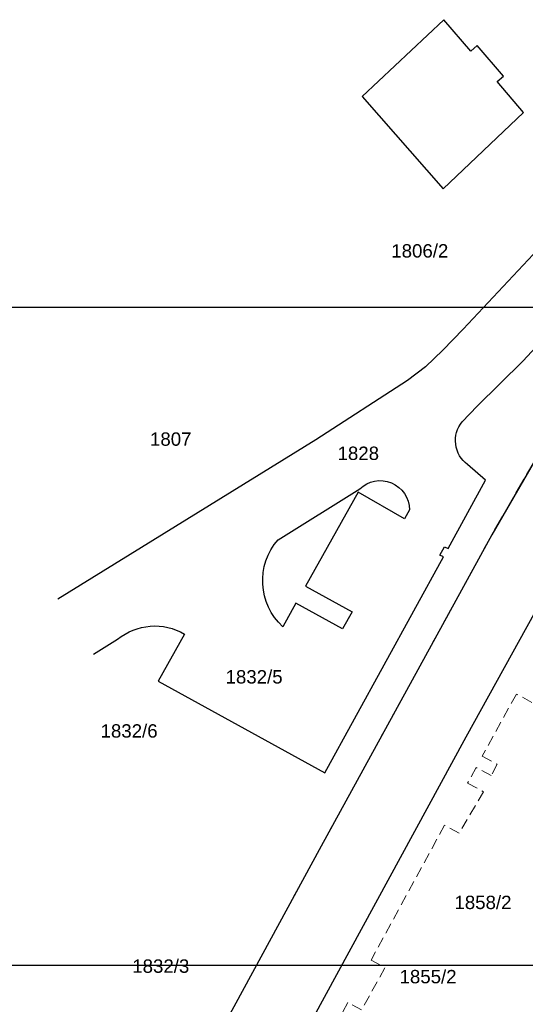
# Model space of a CAD drawing. Header units: metres. Extents: x 6420893 to 6543334, y 5684236 to 5790819.
# Tile 3 of 24: x 6421227 to 6421275, y 5790335 to 5790427. Entities that reach past the tile are written whole.
import ezdxf
from ezdxf.enums import TextEntityAlignment as Align

# ---------------------------------------------------------------- set-up
doc = ezdxf.new("R2010")
doc.units = ezdxf.units.M
doc.header["$XCLIPFRAME"] = 2
doc.linetypes.add('PRZER2-1', pattern=[3, 2, -1])
doc.linetypes.add('PRZER3-1', pattern=[4, 3, -1])
doc.layers.add('GESDZI_O', color=7, linetype='Continuous', lineweight=18, true_color=0x008000)
for name, color, linetype, lineweight in [('GSLKRW', 7, 'Continuous', 25), ('GSSKOA', 7, 'PRZER3-1', 18), ('GSSKOD', 7, 'PRZER2-1', 18)]:
    doc.layers.add(name, color=color, linetype=linetype, lineweight=lineweight)
doc.styles.add('GEO-INFO', font='arial.ttf')
picture_1 = doc.add_image_def('image1.png', size_in_pixel=(1628, 832))

# ---------------------------------------------------------------- blocks, each defined once
blk = doc.blocks.new('A$C8d263936')
at = {"layer": 'GESDZI_O', "linetype": 'Continuous', "lineweight": 0, "style": 'GEO-INFO'}
for s, p in [('1806/2', (6421264.819, 5790405.232, 10.8)), ('1807', (6421241.497, 5790387.618, 10.8)), ('1828', (6421259.06, 5790386.287, 10.8)), ('1858/2', (6421270.733, 5790344.259, 10.8)), ('1832/3', (6421240.566, 5790338.295, 10.8))]:
    blk.add_text(s, height=1.25, dxfattribs=at).set_placement(p, align=Align.MIDDLE_CENTER)
for s, p in [('1832/5', (6421249.304, 5790365.391, 10.8)), ('1832/6', (6421237.599, 5790360.329, 10.8)), ('1855/2', (6421265.592, 5790337.335, 10.8))]:
    blk.add_text(s, height=1.25, dxfattribs=at).set_placement(p, align=Align.MIDDLE)

msp = doc.modelspace()

# ---------------------------------------------------------------- linework, layer by layer
at = {"elevation": 10.18}
msp.add_lwpolyline([(6421267.021, 5790411.034), (6421274.537, 5790418.173), (6421272.048, 5790421.07), (6421272.655, 5790421.592), (6421270.199, 5790424.451), (6421269.592, 5790423.93), (6421267.07, 5790426.866), (6421259.421, 5790419.688), (6421267.021, 5790411.034)], dxfattribs=at)
at = {"layer": 'GSLKRW', "linetype": 'Continuous', "lineweight": 25, "elevation": 10.18}
for points in [[(6421281.196, 5790412.25, -0.044149), (6421277.772, 5790407.373), (6421268.878, 5790397.907), (6421266.972, 5790395.928), (6421265.349, 5790394.375), (6421263.666, 5790393.102), (6421255.07, 5790387.554), (6421230.927, 5790372.649)], [(6421268.782, 5790389.246), (6421270.178, 5790390.685), (6421274.462, 5790394.906), (6421283.114, 5790404.218, 0.06194), (6421285.986, 5790408.255)], [(6421235, 5790292.59, -0.043115), (6421234.99, 5790295.25, -0.138351), (6421236.2, 5790299.18), (6421255.89, 5790335.4), (6421269.15, 5790359.75), (6421278.45, 5790376.57), (6421291.47, 5790399.12), (6421293.33, 5790402.132)], [(6421240.323, 5790364.963), (6421255.936, 5790356.394), (6421267.031, 5790376.583), (6421266.702, 5790376.755), (6421267.141, 5790377.546), (6421267.465, 5790377.371), (6421270.973, 5790383.778), (6421269.297, 5790385.229, -0.425511), (6421268.782, 5790389.246)], [(6421234.263, 5790367.499), (6421236.523, 5790368.877, -0.314602), (6421242.785, 5790369.371), (6421240.323, 5790364.963)]]:
    msp.add_lwpolyline(points, format="xyb", dxfattribs=at)
msp.add_lwpolyline([(6421285.61, 5790402.9), (6421271.55, 5790378.66), (6421255.57, 5790349.51), (6421237.08, 5790315.5), (6421218.82, 5790281.91), (6421205.78, 5790258.08)], dxfattribs=at)
msp.add_lwpolyline([(6421258.477, 5790371.46), (6421257.58, 5790369.87), (6421253.21, 5790372.273), (6421252.006, 5790370.052, -0.407901), (6421251.542, 5790378.201), (6421259.188, 5790382.961, -0.661573), (6421263.84, 5790381.002), (6421263.381, 5790380.169), (6421259.04, 5790382.655), (6421254.102, 5790373.857)], format="xyb", close=True, dxfattribs=at)
at = {"layer": 'GSSKOA', "linetype": 'PRZER3-1', "lineweight": 18, "ltscale": 0.5, "elevation": 10.18}
for points in [[(6421287.887, 5790406.671), (6421285.61, 5790402.9), (6421271.55, 5790378.66), (6421255.57, 5790349.51), (6421237.08, 5790315.5), (6421218.82, 5790281.91), (6421205.78, 5790258.08), (6421195.82, 5790239.68), (6421179.4, 5790209.44), (6421161.89, 5790177.28), (6421135.48, 5790128.74), (6421117.94, 5790096.62), (6421100.38, 5790064.4)], [(6421125.93, 5790095.94), (6421126.44, 5790097.51), (6421127.32, 5790099.14), (6421138.26, 5790119.24), (6421153.49, 5790147.21), (6421169.98, 5790177.46), (6421195.63, 5790224.52), (6421212.21, 5790255.02), (6421226.52, 5790281.35), (6421227.27, 5790282.72), (6421235.23, 5790296.97), (6421236.2, 5790299.18), (6421255.89, 5790335.4), (6421269.15, 5790359.75), (6421278.45, 5790376.57), (6421291.47, 5790399.12), (6421293.33, 5790402.132)]]:
    msp.add_lwpolyline(points, dxfattribs=at)
at = {"layer": 'GSSKOD', "linetype": 'PRZER2-1', "lineweight": 18, "ltscale": 0.5, "elevation": 10.18}
for points in [[(6421236.2, 5790299.18), (6421255.89, 5790335.4), (6421269.15, 5790359.75), (6421278.45, 5790376.57), (6421291.47, 5790399.12), (6421293.33, 5790402.132)], [(6421296.51, 5790399.48), (6421295.24, 5790400.22), (6421293.81, 5790397.73), (6421284.96, 5790382.34), (6421285.37, 5790381.74), (6421283.02, 5790377.35), (6421277.41, 5790366.9), (6421275.3, 5790362.97), (6421273.86, 5790363.76), (6421270.66, 5790357.95), (6421272.06, 5790357.19), (6421271.51, 5790356.13), (6421270.1, 5790356.88), (6421269.3, 5790355.43), (6421270.78, 5790354.62), (6421268.51, 5790350.74), (6421267.13, 5790351.48), (6421260.25, 5790338.85), (6421261.55, 5790338.14), (6421259.37, 5790334.2), (6421258.09, 5790334.89), (6421249.09, 5790318.34)]]:
    msp.add_lwpolyline(points, dxfattribs=at)

# ---------------------------------------------------------------- block references
msp.add_blockref('A$C8d263936', (0, 0))

# ---------------------------------------------------------------- pictures from other files: only their frames are drawn
image = msp.add_image(picture_1, insert=(6421173.585, 5790322.268), size_in_units=(313.678, 160.307), rotation=0, dxfattribs=dict(brightness=80, fade=30))
image.set_boundary_path([(66.865, 747.875), (893.094, 428.47)])

doc.saveas('drawing.dxf')
